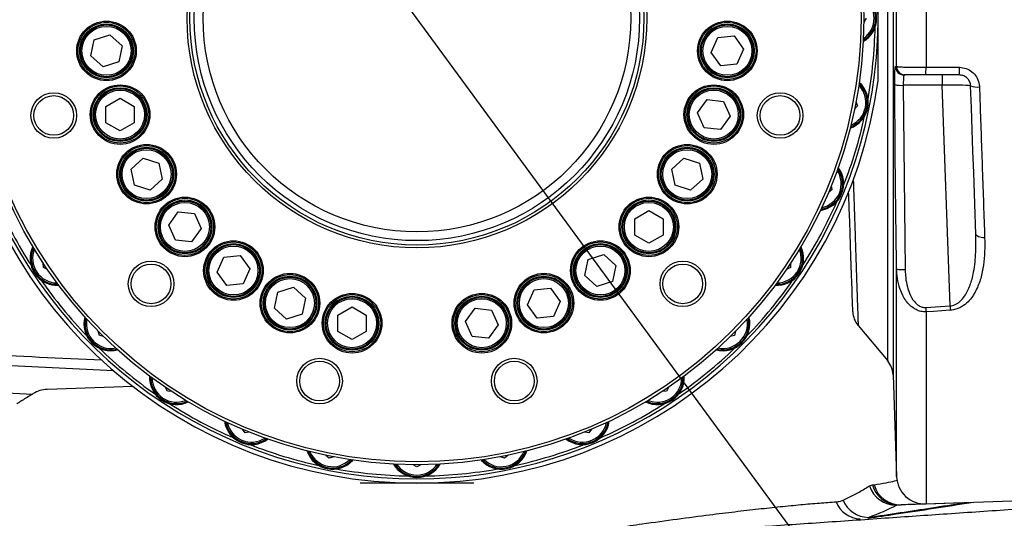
# Model space of a CAD drawing. Extents: x 0 to 8410, y 0 to 5940.
# Tile 51 of 158: x 983 to 1330, y 4247 to 4423. Entities that reach past the tile are written whole.
import ezdxf

# ---------------------------------------------------------------- set-up
doc = ezdxf.new("R2010")
doc.units = 0
doc.header["$LTSCALE"] = 10
doc.linetypes.add('CENTERX2', pattern=[20.32, 12.7, -2.54, 2.54, -2.54])
doc.layers.get('0').update_dxf_attribs({"linetype": 'CONTINUOUS'})
doc.styles.add('SLDTEXTSTYLE0', font='TXT', dxfattribs={"width": 0.605})
doc.dimstyles.new('SLDDIMSTYLE1', dxfattribs={"dimtxt": 50, "dimasz": 50, "dimexe": 0, "dimexo": 0.0625, "dimgap": 12.5, "dimtad": 1, "dimdec": 1, "dimrnd": 1e-09, "dimzin": 12, "dimtxsty": 'SLDTEXTSTYLE0', "dimsah": 1, "dimcen": 0.09, "dimazin": 3, "dimtfac": 1, "dimtofl": 0, "dimtmove": 0, "dimatfit": 3, "dimtolj": 1, "dimtzin": 12})
doc.dimstyles.new('SLDDIMSTYLE6', dxfattribs={"dimtxt": 50, "dimasz": 50, "dimexe": 0, "dimexo": 0.0625, "dimgap": 12.5, "dimtad": 0, "dimtih": 1, "dimtoh": 1, "dimdec": 1, "dimrnd": 1e-09, "dimzin": 12, "dimtxsty": 'SLDTEXTSTYLE0', "dimblk1": 'NONE', "dimsah": 1, "dimcen": 0, "dimazin": 3, "dimtfac": 1, "dimtmove": 0, "dimatfit": 3, "dimtolj": 1, "dimtzin": 12})

# ---------------------------------------------------------------- blocks, each defined once
blk = doc.blocks.new('_D_19')
at = {"color": 7, "linetype": 'CONTINUOUS'}
for p, q in [((857.73, 4784.47), (645.25, 4784.47)), ((921.65, 4697.25), (857.73, 4784.47)), ((1323.64, 4148.79), (921.65, 4697.25))]:
    blk.add_line(p, q, dxfattribs=at)
blk.add_solid([(921.65, 4697.25), (898.15, 4742.01), (886.05, 4733.15)], dxfattribs=at)
at = {"color": 7, "linetype": 'CONTINUOUS', "char_height": 50, "attachment_point": 1, "style": 'SLDTEXTSTYLE0'}
for s, insert in [('%%c', (645.25, 4848.92)), ('680', (718.15, 4849.06))]:
    blk.add_mtext(s, dxfattribs=dict(at, insert=insert))
blk = doc.blocks.new('_NONE')
blk = doc.blocks.new('_D_21')
at = {"color": 7, "linetype": 'CONTINUOUS'}
for p, q in [((617.65, 4028.63), (617.65, 4923.91)), ((1627.65, 4028.63), (1627.65, 4923.91)), ((1627.65, 4908.91), (617.65, 4908.91))]:
    blk.add_line(p, q, dxfattribs=at)
for points in [[(617.65, 4908.91), (667.65, 4901.41), (667.65, 4916.41)], [(1627.65, 4908.91), (1577.65, 4916.41), (1577.65, 4901.41)]]:
    blk.add_solid(points, dxfattribs=at)
at = {"color": 7, "linetype": 'CONTINUOUS', "insert": (1046.26, 4973.37), "char_height": 50, "attachment_point": 1, "style": 'SLDTEXTSTYLE0'}
blk.add_mtext('1010', dxfattribs=at)

msp = doc.modelspace()

# ---------------------------------------------------------------- linework, layer by layer
at = {"color": 8, "linetype": 'CONTINUOUS'}
for p, q in [((1290.452083, 4548.774769), (1290.452083, 4297.268679)), ((1288.58531, 4302.131941), (1288.58531, 4543.911506)), ((1291.707491, 4406.010677), (1291.707491, 4440.03277)), ((1302.050387, 4440.324594), (1302.050387, 4405.719091)), ((1307.799866, 4403.021623), (1307.799866, 4399.370243)), ((1307.799866, 4399.370243), (1294.05271, 4399.370243)), ((1294.05271, 4399.370243), (1294.705664, 4334.377338)), ((1310.516899, 4321.564962), (1307.799866, 4399.370243)), ((1291.707491, 4261.318733), (1291.707491, 4334.581663)), ((1301.945692, 4321.003963), (1310.516899, 4321.564962)), ((1302.050387, 4319.45305), (1302.050387, 4251.673986)), ((1015.823355, 4298.701097), (960.148027, 4301.25766)), ((1104.648022, 4259.011795), (1104.648022, 4259.021808)), ((1140.64802, 4259.011795), (1140.64802, 4259.021808)), ((1282.141005, 4258.082201), (1283.151349, 4258.408119)), ((1283.151349, 4258.408119), (1283.737441, 4258.462478)), ((1315.077042, 4252.04282), (1291.651418, 4251.223137)), ((1292.182153, 4251.301815), (1291.651418, 4251.223137))]:
    msp.add_line(p, q, dxfattribs=at)
at = {"color": 7, "linetype": 'CONTINUOUS'}
for p, q in [((1285.148015, 4400.891353), (1285.148015, 4445.152094)), ((1280.921524, 4423.021843), (1280.142238, 4421.671917)), ((1008.960066, 4415.386726), (1014.450987, 4417.171051)), ((1014.450987, 4417.171051), (1018.741538, 4413.307716)), ((1007.759688, 4409.739544), (1008.960066, 4415.386726)), ((1226.303553, 4410.920193), (1228.651849, 4416.194488)), ((1228.651849, 4416.194488), (1234.393721, 4416.797926)), ((1234.393721, 4416.797926), (1237.787304, 4412.127067)), ((1018.741538, 4413.307716), (1017.54116, 4407.660295)), ((1229.697136, 4406.249334), (1226.303553, 4410.920193)), ((1237.787304, 4412.127067), (1235.439008, 4406.852772)), ((1012.050232, 4405.876209), (1007.759688, 4409.739544)), ((1017.54116, 4407.660295), (1012.050232, 4405.876209)), ((1235.439008, 4406.852772), (1229.697136, 4406.249334)), ((1294.705664, 4403.021623), (1294.262921, 4403.021623)), ((1313.78526, 4403.021623), (1301.945692, 4403.021623)), ((1013.031801, 4391.916563), (1018.031804, 4394.803335)), ((1018.031804, 4394.803335), (1023.031806, 4391.916563)), ((1221.522366, 4389.633467), (1224.915942, 4394.304325)), ((1224.915942, 4394.304325), (1230.657814, 4393.700649)), ((1230.657814, 4393.700649), (1233.00611, 4388.426353)), ((1277.379354, 4393.620064), (1277.880346, 4392.144014)), ((1013.031801, 4386.143019), (1013.031801, 4391.916563)), ((1023.031806, 4391.916563), (1023.031806, 4386.143019)), ((1223.870655, 4384.358932), (1221.522366, 4389.633467)), ((1277.880346, 4392.144014), (1276.852702, 4390.972425)), ((1018.031804, 4383.256485), (1013.031801, 4386.143019)), ((1023.031806, 4386.143019), (1018.031804, 4383.256485)), ((1233.00611, 4388.426353), (1229.612535, 4383.755495)), ((1229.612535, 4383.755495), (1223.870655, 4384.358932)), ((1021.894296, 4369.805862), (1026.184847, 4373.668959)), ((1026.184847, 4373.668959), (1031.675776, 4371.884872)), ((1212.419888, 4369.805862), (1216.710439, 4373.668959)), ((1216.710439, 4373.668959), (1222.201368, 4371.884872)), ((1023.094674, 4364.158441), (1021.894296, 4369.805862)), ((1031.675776, 4371.884872), (1032.876154, 4366.23769)), ((1213.620266, 4364.158441), (1212.419888, 4369.805862)), ((1222.201368, 4371.884872), (1223.401745, 4366.23769)), ((1032.876154, 4366.23769), (1028.585603, 4362.374355)), ((1223.401745, 4366.23769), (1219.111195, 4362.374355)), ((1028.585603, 4362.374355), (1023.094674, 4364.158441)), ((1219.111195, 4362.374355), (1213.620266, 4364.158441)), ((1268.873667, 4362.453033), (1267.637169, 4361.504366)), ((1268.670236, 4363.998224), (1268.873667, 4362.453033)), ((1035.160212, 4350.020935), (1038.553795, 4354.691793)), ((1038.553795, 4354.691793), (1044.295666, 4354.088117)), ((1199.393948, 4352.304031), (1204.393951, 4355.190803)), ((1204.393951, 4355.190803), (1209.393954, 4352.304031)), ((1044.295666, 4354.088117), (1046.643963, 4348.813822)), ((1199.393948, 4346.530725), (1199.393948, 4352.304031)), ((1209.393954, 4352.304031), (1209.393954, 4346.530725)), ((1037.508508, 4344.746401), (1035.160212, 4350.020935)), ((1046.643963, 4348.813822), (1043.250387, 4344.142963)), ((1043.250387, 4344.142963), (1037.508508, 4344.746401)), ((1204.393951, 4343.643953), (1199.393948, 4346.530725)), ((1209.393954, 4346.530725), (1204.393951, 4343.643953)), ((1052.249765, 4333.426287), (1054.598061, 4338.700821)), ((1054.598061, 4338.700821), (1060.339937, 4339.304258)), ((1060.339937, 4339.304258), (1063.73352, 4334.6334)), ((1181.813473, 4332.245876), (1183.013851, 4337.893059)), ((1183.013851, 4337.893059), (1188.504776, 4339.677145)), ((1188.504776, 4339.677145), (1192.795327, 4335.814049)), ((991.048416, 4335.089733), (990.946477, 4336.644937)), ((992.446249, 4334.400465), (991.048416, 4335.089733)), ((1063.73352, 4334.6334), (1061.385223, 4329.359104)), ((1192.795327, 4335.814049), (1191.594949, 4330.166628)), ((1254.247626, 4335.089733), (1252.849793, 4334.400465)), ((1254.349565, 4336.644937), (1254.247626, 4335.089733)), ((1055.643348, 4328.755428), (1052.249765, 4333.426287)), ((1186.10402, 4328.382541), (1181.813473, 4332.245876)), ((1061.385223, 4329.359104), (1055.643348, 4328.755428)), ((1073.616443, 4326.394846), (1079.107368, 4328.17917)), ((1079.107368, 4328.17917), (1083.397919, 4324.315836)), ((1161.647176, 4321.928312), (1163.995472, 4327.202608)), ((1163.995472, 4327.202608), (1169.737348, 4327.806045)), ((1169.737348, 4327.806045), (1173.130927, 4323.135187)), ((1191.594949, 4330.166628), (1186.10402, 4328.382541)), ((1072.416061, 4320.747663), (1073.616443, 4326.394846)), ((1083.397919, 4324.315836), (1082.197537, 4318.668415)), ((1076.706612, 4316.884329), (1072.416061, 4320.747663)), ((1094.777735, 4318.312218), (1099.777735, 4321.19899)), ((1099.777735, 4321.19899), (1104.777734, 4318.312218)), ((1139.776433, 4316.028883), (1143.170012, 4320.699741)), ((1143.170012, 4320.699741), (1148.911887, 4320.096304)), ((1148.911887, 4320.096304), (1151.260182, 4314.822008)), ((1165.040755, 4317.257454), (1161.647176, 4321.928312)), ((1173.130927, 4323.135187), (1170.782631, 4317.860891)), ((1082.197537, 4318.668415), (1076.706612, 4316.884329)), ((1094.777735, 4312.538673), (1094.777735, 4318.312218)), ((1104.777734, 4318.312218), (1104.777734, 4312.538673)), ((1170.782631, 4317.860891), (1165.040755, 4317.257454)), ((1142.124727, 4310.754587), (1139.776433, 4316.028883)), ((1151.260182, 4314.822008), (1147.866603, 4310.15115)), ((1278.086578, 4314.643909), (1288.58531, 4302.131941)), ((1010.731755, 4311.105539), (1010.328365, 4312.610914)), ((1012.237219, 4310.702135), (1010.731755, 4311.105539)), ((1099.777735, 4309.651901), (1094.777735, 4312.538673)), ((1104.777734, 4312.538673), (1099.777735, 4309.651901)), ((1147.866603, 4310.15115), (1142.124727, 4310.754587)), ((1234.564287, 4311.105539), (1233.058823, 4310.702135)), ((1234.967677, 4312.610914), (1234.564287, 4311.105539)), ((1290.452083, 4297.268679), (1291.707491, 4261.318733)), ((1022.477893, 4293.168117), (992.325877, 4292.115261)), ((1034.715971, 4291.422178), (1034.026635, 4292.820026)), ((1211.269406, 4292.820026), (1210.580071, 4291.422178)), ((987.375682, 4290.60178), (987.125417, 4290.445377)), ((1036.271212, 4291.320135), (1034.715971, 4291.422178)), ((1210.580071, 4291.422178), (1209.024829, 4291.320135)), ((1062.079375, 4276.796152), (1061.130574, 4278.032591)), ((1063.624615, 4276.999523), (1062.079375, 4276.796152)), ((1183.216666, 4276.796152), (1181.671427, 4276.999523)), ((1184.165468, 4278.032591), (1183.216666, 4276.796152)), ((1091.770392, 4267.789413), (1090.598596, 4268.816997)), ((1093.246253, 4268.290331), (1091.770392, 4267.789413)), ((1153.52565, 4267.789413), (1152.049789, 4268.290331)), ((1154.697446, 4268.816997), (1153.52565, 4267.789413)), ((1122.648021, 4264.748146), (1121.298257, 4265.527536)), ((1123.997785, 4265.527536), (1122.648021, 4264.748146)), ((1102.648021, 4259.011795), (1102.648021, 4259.021808)), ((1104.648022, 4259.021808), (1102.648021, 4259.021808)), ((1104.648022, 4259.011795), (1102.648021, 4259.011795)), ((1140.64802, 4259.021808), (1104.648022, 4259.021808)), ((1140.64802, 4259.011795), (1104.648022, 4259.011795)), ((1142.64802, 4259.021808), (1140.64802, 4259.021808)), ((1142.64802, 4259.011795), (1140.64802, 4259.011795)), ((1142.64802, 4259.011795), (1142.64802, 4259.021808)), ((1302.050387, 4251.673986), (1335.64802, 4252.847244)), ((1281.59607, 4246.691038), (1281.582137, 4246.67864))]:
    msp.add_line(p, q, dxfattribs=at)
at = {"color": 8, "linetype": 'CONTINUOUS', "flags": 128}
for points in [[(1291.264748, 4406.009724), (1291.472828, 4406.0102), (1291.707491, 4406.010677)], [(1302.050387, 4405.719091), (1308.046704, 4405.718614), (1313.889971, 4405.718138)], [(1322.712561, 4345.591118), (1322.118869, 4345.592071), (1321.544429, 4345.646431), (1321.011847, 4345.752289), (1320.542102, 4345.905353), (1320.153659, 4346.099665), (1319.861835, 4346.327593), (1319.678088, 4346.57984), (1319.609692, 4346.846868)], [(1310.621595, 4320.020964), (1304.634859, 4319.623997), (1302.050387, 4319.45305)], [(968.578314, 4291.372587), (968.988498, 4291.352083), (987.125417, 4290.445377)]]:
    msp.add_lwpolyline(points, dxfattribs=at)
at = {"color": 7, "linetype": 'CONTINUOUS', "flags": 128}
for points in [[(1319.609692, 4346.846868), (1319.361856, 4353.944113), (1319.108685, 4361.193706), (1318.850746, 4368.579914), (1318.58862, 4376.086523), (1318.322858, 4383.696844), (1318.05407, 4391.394188), (1317.782825, 4399.161388)], [(1276.264703, 4319.453289), (1276.262542, 4319.515516), (1276.248714, 4319.911529), (1276.22216, 4320.671846), (1276.18297, 4321.793844), (1276.131322, 4323.272993), (1276.067381, 4325.104286), (1275.991371, 4327.280571), (1275.903603, 4329.793979), (1275.804391, 4332.635214), (1275.694092, 4335.793783), (1275.57311, 4339.258243), (1275.441905, 4343.015482), (1275.300955, 4347.05167), (1275.150781, 4351.352026), (1274.991935, 4355.900814), (1274.825012, 4360.680868), (1274.787178, 4361.764242)], [(1301.77251, 4251.664211), (1300.967058, 4251.636078), (1299.456289, 4251.583387), (1297.681084, 4251.521398), (1295.64411, 4251.450111), (1293.348407, 4251.370003)]]:
    msp.add_lwpolyline(points, dxfattribs=at)
at = {"color": 7, "linetype": 'CENTERX2'}
msp.add_circle((1122.648021, 4423.021738), 340, dxfattribs=at)
at = {"color": 7, "linetype": 'CONTINUOUS'}
for centre, radius in [((1122.648021, 4423.021738), 157.5), ((1122.648021, 4423.021738), 157.5), ((1122.648021, 4423.021738), 156.5), ((1122.648021, 4423.021738), 81), ((1122.648021, 4423.021738), 80), ((1122.648021, 4423.021738), 75.349806), ((1013.250612, 4411.523607), 10.5), ((1013.250612, 4411.523607), 9.5), ((1013.250612, 4411.523607), 9.135), ((1232.045429, 4411.523607), 10.5), ((1232.045429, 4411.523607), 9.5), ((1232.045429, 4411.523607), 9.135), ((994.662849, 4388.728214), 8.025), ((1018.031804, 4389.029869), 10.5), ((1018.031804, 4389.029869), 9.5), ((1018.031804, 4389.029869), 9.135), ((1227.264238, 4389.029869), 10.5), ((1227.264238, 4389.029869), 9.5), ((1227.264238, 4389.029869), 9.135), ((1250.633193, 4388.728214), 8.025), ((994.662849, 4388.728214), 7), ((1250.633193, 4388.728214), 7), ((1027.385226, 4368.021738), 10.5), ((1027.385226, 4368.021738), 9.5), ((1027.385226, 4368.021738), 9.135), ((1217.910815, 4368.021738), 10.5), ((1217.910815, 4368.021738), 9.5), ((1217.910815, 4368.021738), 9.135), ((1040.90209, 4349.417371), 10.5), ((1040.90209, 4349.417371), 9.5), ((1040.90209, 4349.417371), 9.135), ((1204.393952, 4349.417371), 10.5), ((1204.393952, 4349.417371), 9.5), ((1204.393952, 4349.417371), 9.135), ((1057.991643, 4334.029869), 10.5), ((1187.304399, 4334.029869), 10.5), ((1057.991643, 4334.029869), 9.5), ((1057.991643, 4334.029869), 9.135), ((1187.304399, 4334.029869), 9.5), ((1187.304399, 4334.029869), 9.135), ((1028.956372, 4329.330089), 8.025), ((1216.339669, 4329.330089), 8.025), ((1028.956372, 4329.330089), 7), ((1216.339669, 4329.330089), 7), ((1077.90699, 4322.531738), 10.5), ((1077.90699, 4322.531738), 9.5), ((1077.90699, 4322.531738), 9.135), ((1167.389052, 4322.531738), 10.5), ((1167.389052, 4322.531738), 9.5), ((1167.389052, 4322.531738), 9.135), ((1099.777735, 4315.425502), 10.5), ((1099.777735, 4315.425502), 9.5), ((1099.777735, 4315.425502), 9.135), ((1145.518307, 4315.425502), 10.5), ((1145.518307, 4315.425502), 9.5), ((1145.518307, 4315.425502), 9.135), ((1088.354497, 4295.036566), 8.025), ((1156.941544, 4295.036566), 8.025), ((1088.354497, 4295.036566), 7), ((1156.941544, 4295.036566), 7)]:
    msp.add_circle(centre, radius, dxfattribs=at)
at = {"color": 8, "linetype": 'CONTINUOUS'}
for centre, radius in [((1122.648021, 4423.021738), 78.449154), ((1013.250612, 4411.523607), 10.1), ((1232.045429, 4411.523607), 10.1), ((1013.250612, 4411.523607), 8.635), ((1232.045429, 4411.523607), 8.635), ((1018.031804, 4389.029869), 10.1), ((1018.031804, 4389.029869), 8.635), ((1227.264238, 4389.029869), 10.1), ((1227.264238, 4389.029869), 8.635), ((1027.385226, 4368.021738), 10.1), ((1027.385226, 4368.021738), 8.635), ((1217.910815, 4368.021738), 10.1), ((1217.910815, 4368.021738), 8.635), ((1040.90209, 4349.417371), 10.1), ((1204.393952, 4349.417371), 10.1), ((1040.90209, 4349.417371), 8.635), ((1204.393952, 4349.417371), 8.635), ((1057.991643, 4334.029869), 10.1), ((1057.991643, 4334.029869), 8.635), ((1187.304399, 4334.029869), 10.1), ((1187.304399, 4334.029869), 8.635), ((1077.90699, 4322.531738), 10.1), ((1077.90699, 4322.531738), 8.635), ((1167.389052, 4322.531738), 10.1), ((1167.389052, 4322.531738), 8.635), ((1099.777735, 4315.425502), 10.1), ((1099.777735, 4315.425502), 8.635), ((1145.518307, 4315.425502), 10.1), ((1145.518307, 4315.425502), 8.635)]:
    msp.add_circle(centre, radius, dxfattribs=at)
at = {"color": 7, "linetype": 'CONTINUOUS'}
for centre, radius, start, end in [((1122.648021, 4423.021738), 162.5, 180, 30.11243357), ((1275.148021, 4423.021738), 9.5, 300.25148569, 59.74851431), ((1275.148021, 4423.021738), 9.135, 301.76034368, 58.23965632), ((1122.648021, 4423.021738), 161.5, 349.86039912, 358.88960088), ((1122.648021, 4423.021738), 164, 187.75519834, 352.24480166), ((1272.217776, 4393.270464), 9.5, 289.00148569, 48.49851431), ((1272.217776, 4393.270464), 9.135, 290.51034368, 46.98965632), ((1122.648021, 4423.021738), 161.5, 338.61039912, 347.63960088), ((1263.53965, 4364.662514), 9.5, 277.75148569, 37.24851431), ((1263.53965, 4364.662514), 9.135, 279.26034368, 35.73965632), ((1122.648021, 4423.021738), 161.5, 203.61039912, 212.63960088), ((1122.648021, 4423.021738), 161.5, 327.36039912, 336.38960088), ((995.848905, 4338.297277), 9.5, 154.00148569, 273.49851431), ((995.848905, 4338.297277), 9.135, 155.51034368, 271.98965632), ((1249.447137, 4338.297277), 9.5, 266.50148569, 25.99851431), ((1249.447137, 4338.297277), 9.135, 268.01034368, 24.48965632), ((1122.648021, 4423.021738), 161.5, 214.86039912, 223.88960088), ((1122.648021, 4423.021738), 161.5, 316.11039912, 325.13960088), ((1014.814237, 4315.187954), 9.5, 165.25148569, 284.74851431), ((1014.814237, 4315.187954), 9.135, 166.76034368, 283.23965632), ((1230.481805, 4315.187954), 9.5, 255.25148569, 14.74851431), ((1230.481805, 4315.187954), 9.135, 256.76034368, 12.82805149), ((1284.259833, 4319.7326), 8, 182, 219.47994976), ((1122.648021, 4423.021738), 161.5, 226.11039912, 235.13960088), ((1122.648021, 4423.021738), 161.5, 304.86039912, 313.88960088), ((1282.456961, 4296.989599), 8, 2, 40), ((1037.92356, 4296.222622), 9.5, 176.50148569, 295.99851431), ((1037.92356, 4296.222622), 9.135, 178.01034368, 294.48965632), ((1207.372481, 4296.222622), 9.5, 244.00148569, 3.49851431), ((1207.372481, 4296.222622), 9.135, 245.51034368, 1.98965632), ((992.674876, 4282.121343), 10, 92, 122), ((1122.648021, 4423.021738), 161.5, 237.36039912, 246.38960088), ((1122.648021, 4423.021738), 161.5, 293.61039912, 302.63960088), ((1064.288797, 4282.130109), 9.5, 187.75148569, 307.24851431), ((1064.288797, 4282.130109), 9.135, 189.26034368, 305.73965632), ((1181.007244, 4282.130109), 9.5, 232.75148569, 352.24851431), ((1181.007244, 4282.130109), 9.135, 234.26034368, 350.73965632), ((1122.648021, 4423.021738), 161.5, 248.61039912, 257.63960088), ((1122.648021, 4423.021738), 161.5, 282.36039912, 291.38960088), ((1092.896747, 4273.451983), 9.5, 199.00148569, 318.49851431), ((1092.896747, 4273.451983), 9.135, 200.51034368, 316.98965632), ((1152.399295, 4273.451983), 9.5, 221.50148569, 340.99851431), ((1152.399295, 4273.451983), 9.135, 223.01034368, 339.48965632), ((1122.648021, 4270.521738), 9.5, 210.25148569, 329.74851431), ((1122.648021, 4270.521738), 9.135, 211.76034368, 328.23965632), ((1122.648021, 4423.021738), 161.5, 259.86039912, 268.88960088), ((1122.648021, 4423.021738), 161.5, 271.11039912, 280.13960088), ((1301.701397, 4261.667787), 10, 182, 272)]:
    msp.add_arc(centre, radius, start, end, dxfattribs=at)
at = {"color": 8, "linetype": 'CONTINUOUS'}
for centre, radius, start, end in [((1275.148021, 4423.021738), 8.635, 304.07099693, 55.92900307), ((1294.264084, 4406.02098), 2.999357, 180.21503064, 269.97779398), ((1294.706861, 4406.021011), 2.999388, 180.1974071, 269.97713416), ((1283.45792, 4405.089946), 18.603108, 353.61656736, 1.93807525), ((1295.304418, 4405.089558), 18.596179, 353.61538379, 1.93705592), ((1272.217776, 4393.270464), 8.635, 292.82099693, 44.67900307), ((1293.318751, 4408.879427), 9.537467, 256.26674272, 274.41358074), ((1319.911213, 4404.592275), 5.833058, 248.59957182, 279.61702321), ((1263.53965, 4364.662514), 8.635, 281.57099694, 33.42900306), ((995.848905, 4338.297277), 8.635, 157.82099693, 269.67900307), ((1249.447137, 4338.297277), 8.635, 270.32099694, 22.17900306), ((1293.837873, 4343.742848), 9.405628, 256.90885972, 275.29381184), ((1724.924808, 4348.778502), 423.89003, 183.75688178, 183.96699064), ((1718.35801, 4348.444328), 408.725913, 183.77070902, 183.9876461), ((1014.814237, 4315.187954), 8.635, 169.07099694, 280.92900306), ((1230.481805, 4315.187954), 8.635, 259.07099693, 10.92900307), ((1037.92356, 4296.222622), 8.635, 180.32099693, 292.17900307), ((1207.372481, 4296.222622), 8.635, 247.82099693, 359.67900307), ((1064.288797, 4282.130109), 8.635, 191.57099693, 303.42900307), ((1181.007244, 4282.130109), 8.635, 236.57099693, 348.42900307), ((1092.896747, 4273.451983), 8.635, 202.82099693, 314.67900307), ((1152.399295, 4273.451983), 8.635, 225.32099693, 337.17900307), ((1122.648021, 4270.521738), 8.635, 214.07099693, 325.92900307), ((1291.693114, 4261.303798), 10.080747, 198.63747782, 269.76301317), ((1292.445136, 4261.022233), 9.654433, 195.70998959, 266.049074), ((1293.114811, 4261.111573), 9.744371, 195.77491774, 271.3736492), ((1278.970745, 4255.62247), 9.150324, 200.40033589, 269.06611715), ((1281.957255, 4256.8759), 9.935553, 202.96202822, 268.72461218), ((1325.152332, 4252.292157), 10.078375, 180.92957696, 181.41763013)]:
    msp.add_arc(centre, radius, start, end, dxfattribs=at)
for centre, major_axis, ratio, start_param, end_param in [((1307.781609, 4399.021738), (10.001227, 0.139344), 0.0348259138, 0.000730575, 1.5684852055), ((1122.641601, 4256.439025), (181.253334, 7.438504), 0.1817274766, 5.7760189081, 5.9059972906)]:
    msp.add_ellipse(centre, major_axis=major_axis, ratio=ratio, start_param=start_param, end_param=end_param, dxfattribs=at)
for points, knots in [([(1291.054537, 4399.614622), (1291.05416, 4399.924137), (1291.052833, 4401.011875), (1291.069508, 4402.78923), (1291.116094, 4404.568238), (1291.183707, 4405.777068), (1291.237736, 4405.932177), (1291.264748, 4406.009724)], [0, 0, 0, 0, 0.0904122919, 0.3177385, 0.5451581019, 0.7726038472, 1, 1, 1, 1]), ([(1291.707491, 4406.010677), (1291.858167, 4405.97559), (1292.159635, 4405.905389), (1294.002081, 4405.81659), (1296.634243, 4405.75261), (1299.481958, 4405.721194), (1301.327883, 4405.719683), (1302.050387, 4405.719091)], [0, 0, 0, 0, 0.2158166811, 0.431801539, 0.6473716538, 0.8619796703, 1, 1, 1, 1]), ([(1313.889971, 4405.718138), (1314.676255, 4405.639319), (1316.251692, 4405.481394), (1318.344932, 4404.254684), (1319.926811, 4402.453337), (1320.733368, 4400.530486), (1320.845288, 4399.289287), (1320.885693, 4398.841192)], [0, 0, 0, 0, 0.21643651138, 0.43366240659, 0.65292941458, 0.87470145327, 1, 1, 1, 1]), ([(1294.262921, 4403.021623), (1294.23591, 4402.977416), (1294.181893, 4402.889009), (1294.114299, 4402.199183), (1294.067661, 4401.183261), (1294.051008, 4400.168238), (1294.052333, 4399.546999), (1294.05271, 4399.370243)], [0, 0, 0, 0, 0.2275947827, 0.4551519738, 0.6825048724, 0.9096657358, 1, 1, 1, 1]), ([(1291.707491, 4334.581663), (1291.675252, 4336.573723), (1291.514055, 4346.534147), (1291.216419, 4368.21107), (1291.114937, 4387.897574), (1291.054537, 4399.614622)], [0, 0, 0, 0, 0.09190222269, 0.45951677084, 1, 1, 1, 1]), ([(1320.885693, 4398.841192), (1320.953473, 4396.865592), (1321.156874, 4390.936945), (1321.493043, 4381.138734), (1321.899894, 4369.278873), (1322.30951, 4357.339763), (1322.577949, 4349.514939), (1322.712561, 4345.591118)], [0, 0, 0, 0, 0.1068808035, 0.3207423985, 0.5356739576, 0.7671599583, 1, 1, 1, 1]), ([(1276.428913, 4365.718653), (1276.485687, 4364.012207), (1276.627357, 4359.75402), (1276.839071, 4353.392089), (1277.060781, 4346.73219), (1277.263323, 4340.649207), (1277.447289, 4335.124865), (1277.613545, 4330.134242), (1277.758082, 4325.794898), (1277.87969, 4322.146085), (1277.978012, 4319.194754), (1278.054056, 4316.913053), (1278.104298, 4315.405816), (1278.129845, 4314.639292), (1278.128881, 4314.66825), (1278.128525, 4314.678957)], [0, 0, 0, 0, 0.0551725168, 0.1376749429, 0.2207844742, 0.3008893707, 0.3815500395, 0.4639698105, 0.5469981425, 0.6272827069, 0.708129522, 0.7898475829, 0.8727597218, 0.9529535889, 1, 1, 1, 1]), ([(1611.912062, 4354.088833), (1610.496312, 4349.832695), (1607.673839, 4341.347559), (1602.065926, 4329.165765), (1595.47215, 4317.501827), (1588.294633, 4307.198519), (1580.830305, 4298.209316), (1573.324576, 4290.465641), (1565.238832, 4283.341275), (1556.581669, 4276.851463), (1546.63311, 4270.612404), (1535.374826, 4264.870341), (1522.810207, 4259.864126), (1509.787761, 4256.08544), (1497.379874, 4253.663408), (1485.777506, 4252.622723), (1475.175023, 4251.952612), (1464.599213, 4251.209817), (1454.021978, 4250.486798), (1424.470052, 4248.452501), (1375.943389, 4245.121337), (1308.440454, 4240.486007), (1263.430535, 4237.398983), (1240.92788, 4235.855629)], [0, 0, 0, 0, 0.0321761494, 0.0641471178, 0.0960698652, 0.1282445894, 0.1541292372, 0.1798606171, 0.2055705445, 0.2314030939, 0.2574374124, 0.2897788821, 0.3219979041, 0.3543855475, 0.3869952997, 0.4125658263, 0.4379418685, 0.463325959, 0.4887098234, 0.5140935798, 0.6760861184, 0.8380596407, 1, 1, 1, 1]), ([(1310.516899, 4321.564962), (1310.813025, 4321.603294), (1311.804694, 4321.731659), (1312.82624, 4322.244476), (1314.149206, 4323.189354), (1315.322577, 4324.426798), (1316.526916, 4326.349598), (1317.746471, 4329.046058), (1318.966976, 4333.438664), (1319.707129, 4339.625346), (1319.642334, 4344.427638), (1319.609692, 4346.846868)], [0, 0, 0, 0, 0.0283957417, 0.0950920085, 0.1074831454, 0.1907771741, 0.2670431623, 0.3447570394, 0.5033172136, 0.7497881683, 1, 1, 1, 1]), ([(1322.712561, 4345.591118), (1322.740917, 4343.957644), (1322.797659, 4340.688973), (1322.385148, 4335.896798), (1321.446842, 4331.260969), (1320.078131, 4327.586281), (1318.46927, 4324.871456), (1316.859143, 4322.911216), (1315.071515, 4321.463185), (1313.26842, 4320.582881), (1311.910336, 4320.158702), (1311.006123, 4320.062061), (1310.621595, 4320.020964)], [0, 0, 0, 0, 0.1585504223, 0.3172680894, 0.4753997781, 0.6311928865, 0.709539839, 0.7877278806, 0.8768768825, 0.9218699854, 0.9667741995, 1, 1, 1, 1]), ([(1302.050387, 4319.45305), (1301.431237, 4319.471185), (1300.212962, 4319.506867), (1298.213737, 4320.276346), (1296.432122, 4321.589285), (1294.939175, 4323.352531), (1293.586152, 4325.595097), (1292.460423, 4328.58162), (1291.83987, 4331.776524), (1291.744162, 4333.804603), (1291.707491, 4334.581663)], [0, 0, 0, 0, 0.0910378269, 0.1791312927, 0.3120839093, 0.4144307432, 0.5197597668, 0.6989768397, 0.8846628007, 1, 1, 1, 1]), ([(1294.705664, 4334.377338), (1294.731398, 4333.680741), (1294.796837, 4331.909296), (1295.212718, 4329.083325), (1296.149632, 4325.917923), (1297.547275, 4323.314734), (1299.217216, 4321.746504), (1300.640532, 4321.053737), (1301.510074, 4321.020576), (1301.945692, 4321.003963)], [0, 0, 0, 0, 0.1259893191, 0.3203907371, 0.5143478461, 0.7212108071, 0.8448375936, 0.9222677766, 1, 1, 1, 1]), ([(960.148027, 4304.881622), (962.641075, 4304.765876), (979.820169, 4303.968295), (996.99938, 4303.175456), (1011.685526, 4302.497675)], [0, 0, 0, 0, 0.1451210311, 1, 1, 1, 1]), ([(1272.808959, 4252.999832), (1274.767635, 4253.957523), (1278.228495, 4255.649706), (1280.95679, 4257.345948), (1282.141005, 4258.082201)], [0, 0, 0, 0, 0.5659504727, 1, 1, 1, 1]), ([(1283.737441, 4258.462478), (1285.225122, 4258.695646), (1288.120269, 4259.14941), (1290.741955, 4259.686538), (1291.675693, 4259.983925), (1291.986799, 4260.08301)], [0, 0, 0, 0, 0.4134281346, 0.8045642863, 1, 1, 1, 1]), ([(1242.405919, 4243.609001), (1249.839936, 4244.121791), (1264.915211, 4245.161667), (1287.296329, 4246.707985), (1309.891659, 4248.262804), (1332.214445, 4249.806419), (1351.411897, 4251.128496), (1367.259569, 4252.221038), (1380.068507, 4253.105864), (1392.742943, 4253.980817), (1405.281193, 4254.844453), (1417.766401, 4255.704785), (1429.3157, 4256.501926), (1436.703462, 4257.011634), (1439.814528, 4257.226278)], [0, 0, 0, 0, 0.1129463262, 0.2290412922, 0.3400745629, 0.4562906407, 0.5682731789, 0.6318219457, 0.6971408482, 0.7629479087, 0.8244563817, 0.887707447, 0.9527124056, 1, 1, 1, 1]), ([(1151.620259, 4236.707022), (1155.682379, 4237.401819), (1163.83171, 4238.795704), (1174.791115, 4240.562734), (1184.691585, 4242.103566), (1193.554371, 4243.433242), (1203.581163, 4244.8858), (1214.488503, 4246.39448), (1225.330495, 4247.809094), (1234.822466, 4248.976654), (1243.116304, 4249.935517), (1250.85116, 4250.765325), (1257.997829, 4251.463079), (1264.60284, 4252.036827), (1268.464198, 4252.300882), (1270.394331, 4252.432873)], [0, 0, 0, 0, 0.0740050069, 0.1484671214, 0.2094944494, 0.270575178, 0.3316132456, 0.4256216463, 0.5196419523, 0.5986607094, 0.6777450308, 0.7567762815, 0.8378304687, 0.9189382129, 1, 1, 1, 1]), ([(1270.394331, 4252.432873), (1271.109645, 4252.520805), (1271.964806, 4252.625928), (1272.690315, 4252.94728), (1272.808959, 4252.999832)], [0, 0, 0, 0, 0.8364669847, 1, 1, 1, 1]), ([(1281.736111, 4246.942808), (1285.490183, 4247.501699), (1296.807739, 4249.186611), (1307.758611, 4250.898662), (1315.077042, 4252.04282)], [0, 0, 0, 0, 0.3317034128, 1, 1, 1, 1]), ([(1281.736111, 4246.942808), (1281.733399, 4246.890801), (1281.725078, 4246.731231), (1281.648016, 4246.707222), (1281.59607, 4246.691038)], [0, 0, 0, 0, 0.3259173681, 1, 1, 1, 1])]:
    msp.add_open_spline(points, degree=3, knots=knots, dxfattribs=at)
at = {"color": 7, "linetype": 'CONTINUOUS'}
for points, knots in [([(1301.945692, 4403.021623), (1301.439919, 4403.021623), (1300.147501, 4403.021623), (1298.153659, 4403.021623), (1296.311029, 4403.021623), (1295.021967, 4403.021623), (1294.811094, 4403.021623), (1294.705664, 4403.021623)], [0, 0, 0, 0, 0.1378463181, 0.3522438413, 0.5677522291, 0.7838909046, 1, 1, 1, 1]), ([(1317.782825, 4399.161388), (1317.759749, 4399.41292), (1317.695853, 4400.109415), (1317.234899, 4401.189194), (1316.330665, 4402.200626), (1315.135143, 4402.888512), (1314.234617, 4402.977313), (1313.78526, 4403.021623)], [0, 0, 0, 0, 0.12533764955, 0.34706111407, 0.56630107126, 0.78358719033, 1, 1, 1, 1]), ([(987.125417, 4290.445377), (986.491728, 4290.049404), (985.226752, 4289.258957), (983.627134, 4288.259667), (982.392583, 4287.487901), (981.771044, 4287.099575), (981.652308, 4287.025482), (981.622537, 4287.006904)], [0, 0, 0, 0, 0.2649524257, 0.5289010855, 0.7295857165, 0.932197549, 1, 1, 1, 1]), ([(1281.598052, 4246.674349), (1284.903213, 4247.162124), (1292.744065, 4248.319275), (1304.826738, 4250.164636), (1313.661879, 4251.537821), (1317.985146, 4252.225448), (1318.024119, 4252.231647)], [0, 0, 0, 0, 0.2663101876, 0.6317690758, 0.9966804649, 1, 1, 1, 1]), ([(1291.781118, 4251.410295), (1292.137819, 4251.376988), (1292.589473, 4251.334814), (1293.068067, 4251.372952), (1293.168684, 4251.38097)], [0, 0, 0, 0, 0.7897649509, 1, 1, 1, 1])]:
    msp.add_open_spline(points, degree=3, knots=knots, dxfattribs=at)

# ---------------------------------------------------------------- dimensions: what is measured, and where the dimension line sits
dim = msp.add_linear_dim(base=(617.648021, 4908.914086), p1=(1627.648021, 4008.6305), p2=(617.648021, 4008.6305), dimstyle='SLDDIMSTYLE1', dxfattribs=at)
dim.commit()
dim.dimension.update_dxf_attribs({"geometry": '_D_21', "text_midpoint": (1122.648021, 4908.914086), "dimtype": 160})
dim = msp.add_diameter_dim_2p(p1=(1323.641465, 4148.792572), p2=(921.654577, 4697.250904), dimstyle='SLDDIMSTYLE6', dxfattribs=at)
dim.commit()
dim.dimension.update_dxf_attribs({"geometry": '_D_19', "text_midpoint": (738.988009, 4824.05184), "dimtype": 163})

doc.saveas('drawing.dxf')
